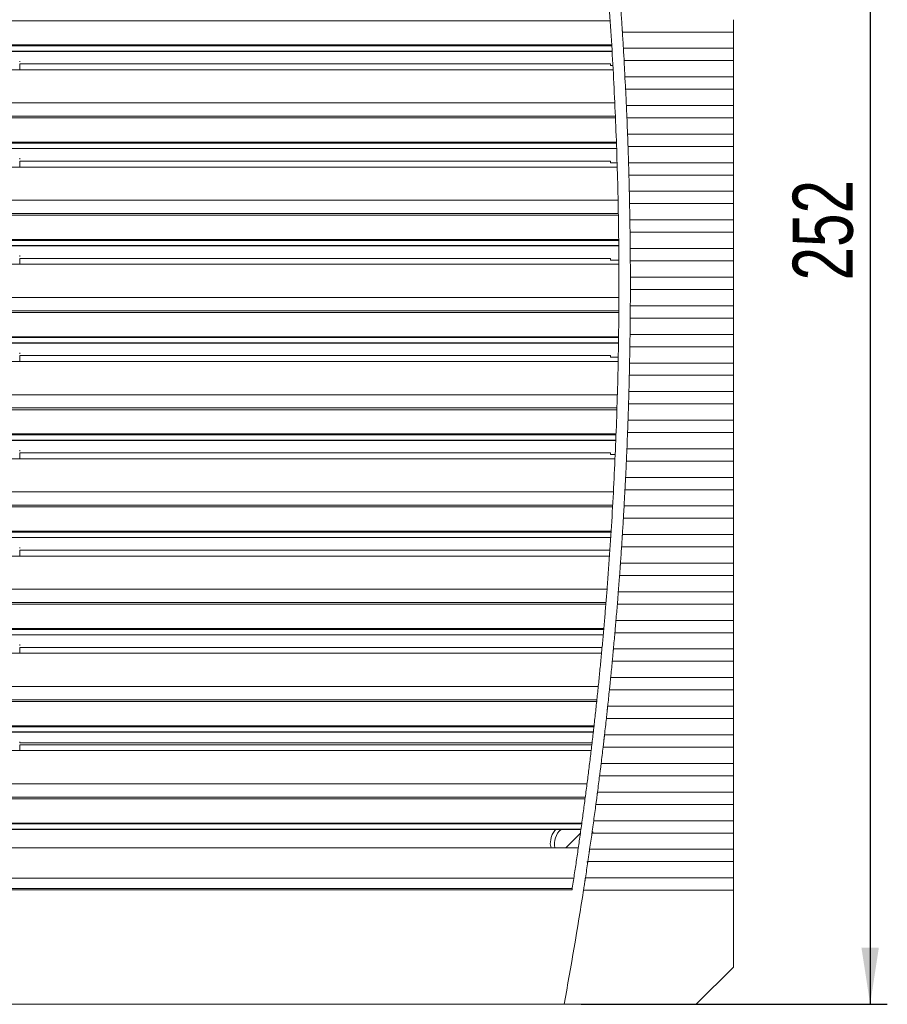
# Model space of a CAD drawing. Header units: millimetres. Extents: x 49 to 855, y 213 to 585.
# Tile 2 of 9: x 176 to 327, y 234 to 406. Entities that reach past the tile are written whole.
import ezdxf

# ---------------------------------------------------------------- set-up
doc = ezdxf.new("R2010")
doc.units = ezdxf.units.MM
doc.header["$LTSCALE"] = 3
doc.layers.add('AA', color=7, linetype='Continuous')
doc.styles.add('SLDTEXTSTYLE0', font='TXT', dxfattribs={"width": 0.75})
doc.dimstyles.new('SLDDIMSTYLE1', dxfattribs={"dimtxt": 10.5, "dimasz": 9.906, "dimexe": 0, "dimexo": 0.0625, "dimgap": 2.625, "dimtad": 1, "dimdec": 1, "dimrnd": 1e-09, "dimzin": 12, "dimdsep": 46, "dimtxsty": 'SLDTEXTSTYLE0', "dimsah": 1, "dimcen": 0.09, "dimadec": 0, "dimazin": 3, "dimtfac": 1, "dimtofl": 0, "dimtmove": 0, "dimatfit": 3, "dimfxl": 1, "dimfrac": 2, "dimtolj": 1, "dimtzin": 12, "dimarcsym": 0})

# ---------------------------------------------------------------- blocks, each defined once
blk = doc.blocks.new('*D4')
at = {"layer": 'AA', "color": 7}
for p, q in [((297.07, 485.57), (327.49, 485.57)), ((324.49, 485.57), (324.49, 233.59)), ((273.99, 233.59), (327.49, 233.59))]:
    blk.add_line(p, q, dxfattribs=at)
for points in [[(324.49, 485.57), (322.96, 475.66), (326.01, 475.66)], [(324.49, 233.59), (326.01, 243.49), (322.96, 243.49)]]:
    blk.add_solid(points, dxfattribs=at)
at = {"layer": 'AA', "color": 7, "insert": (310.95, 360.08, 47.58), "char_height": 10.5, "attachment_point": 1, "rotation": 90, "style": 'SLDTEXTSTYLE0'}
blk.add_mtext('252', dxfattribs=at)

msp = doc.modelspace()

# ---------------------------------------------------------------- linework, layer by layer
at = {"color": 7, "linetype": 'Continuous', "lineweight": 15}
for p, q in [((279.043, 405.492), (70.105, 405.492)), ((300.574, 403.512), (281.177, 403.512)), ((300.574, 400.664), (300.574, 403.512)), ((279.323, 401.092), (69.825, 401.092)), ((69.835, 401.252), (279.313, 401.252)), ((69.768, 400.132), (279.383, 400.132)), ((69.77, 400.171), (279.378, 400.171)), ((281.352, 400.664), (300.574, 400.664)), ((281.415, 399.587), (281.477, 398.51)), ((175.824, 397.946), (175.824, 396.918)), ((300.574, 398.51), (281.477, 398.51)), ((300.574, 395.662), (300.574, 398.51)), ((281.632, 395.662), (281.687, 394.585)), ((281.632, 395.662), (300.574, 395.662)), ((300.574, 393.508), (281.741, 393.508)), ((300.574, 390.661), (300.574, 393.508)), ((69.296, 391.117), (279.852, 391.117)), ((281.875, 390.661), (300.574, 390.661)), ((279.968, 388.492), (69.181, 388.492)), ((279.955, 388.799), (69.194, 388.799)), ((300.574, 388.507), (281.969, 388.507)), ((300.574, 385.673), (300.574, 388.507)), ((282.082, 385.673), (300.574, 385.673)), ((280.138, 384.092), (69.01, 384.092)), ((69.016, 384.252), (280.133, 384.252)), ((68.977, 383.132), (280.173, 383.132)), ((68.978, 383.171), (280.17, 383.171)), ((300.574, 383.519), (282.16, 383.519)), ((175.824, 380.946), (175.824, 379.918)), ((282.252, 380.672), (300.574, 380.672)), ((300.574, 378.518), (282.315, 378.518)), ((282.387, 375.67), (300.574, 375.67)), ((68.727, 374.117), (280.421, 374.117)), ((300.574, 373.516), (282.434, 373.516)), ((300.574, 370.668), (300.574, 373.516)), ((280.466, 371.799), (68.682, 371.799)), ((280.471, 371.492), (68.677, 371.492)), ((282.485, 370.668), (300.574, 370.668)), ((282.502, 369.591), (282.517, 368.514)), ((300.574, 368.514), (282.517, 368.514)), ((300.574, 365.666), (300.574, 368.514)), ((280.533, 367.092), (68.615, 367.092)), ((68.617, 367.252), (280.532, 367.252)), ((68.606, 366.171), (280.543, 366.171)), ((68.733, 366.132), (280.545, 366.132)), ((282.547, 365.666), (282.556, 364.589)), ((282.547, 365.666), (300.574, 365.666)), ((175.824, 363.946), (175.824, 362.918)), ((300.574, 363.512), (282.563, 363.512)), ((300.574, 360.665), (300.574, 363.512)), ((282.573, 360.665), (300.574, 360.665)), ((300.574, 358.51), (282.573, 358.51)), ((300.574, 355.663), (300.574, 358.51)), ((68.579, 357.117), (280.57, 357.117)), ((280.558, 354.799), (68.591, 354.799)), ((282.556, 354.586), (282.547, 353.509)), ((282.563, 355.663), (300.574, 355.663)), ((280.555, 354.492), (68.593, 354.492)), ((300.574, 353.509), (282.547, 353.509)), ((300.574, 350.661), (300.574, 353.509)), ((68.637, 350.252), (280.511, 350.252)), ((280.509, 350.092), (68.64, 350.092)), ((282.517, 350.661), (282.502, 349.584)), ((282.517, 350.661), (300.574, 350.661)), ((68.653, 349.171), (280.495, 349.171)), ((68.781, 349.132), (280.497, 349.132)), ((300.574, 348.507), (282.485, 348.507)), ((300.574, 345.659), (300.574, 348.507)), ((175.824, 346.946), (175.824, 345.918)), ((282.434, 345.659), (300.574, 345.659)), ((300.574, 343.505), (282.387, 343.505)), ((300.574, 340.658), (300.574, 343.505)), ((68.849, 340.117), (280.299, 340.117)), ((282.315, 340.658), (300.574, 340.658)), ((280.23, 337.799), (68.919, 337.799)), ((280.22, 337.492), (68.929, 337.492)), ((300.574, 338.503), (282.252, 338.503)), ((300.574, 335.656), (300.574, 338.503)), ((282.16, 335.656), (300.574, 335.656)), ((69.078, 333.252), (280.071, 333.252)), ((280.065, 333.092), (69.084, 333.092)), ((69.12, 332.171), (280.028, 332.171)), ((300.574, 333.502), (282.082, 333.502)), ((300.574, 330.669), (300.574, 333.502)), ((69.121, 332.132), (280.031, 332.132)), ((281.969, 330.669), (300.574, 330.669)), ((175.824, 329.946), (175.824, 328.918)), ((300.574, 328.514), (281.875, 328.514)), ((300.574, 325.667), (300.574, 328.514)), ((281.741, 325.667), (300.574, 325.667)), ((69.54, 323.117), (279.608, 323.117)), ((300.574, 323.513), (281.632, 323.513)), ((300.574, 320.665), (300.574, 323.513)), ((279.481, 320.799), (69.667, 320.799)), ((279.464, 320.492), (69.684, 320.492)), ((281.477, 320.665), (300.574, 320.665)), ((300.574, 318.511), (281.352, 318.511)), ((300.574, 315.663), (300.574, 318.511)), ((69.938, 316.252), (279.21, 316.252)), ((279.2, 316.092), (69.948, 316.092)), ((70.007, 315.171), (279.141, 315.171)), ((70.01, 315.132), (279.144, 315.132)), ((281.177, 315.663), (300.574, 315.663)), ((300.574, 313.509), (281.036, 313.509)), ((300.574, 310.662), (300.574, 313.509)), ((175.824, 312.946), (175.824, 311.918)), ((280.84, 310.662), (300.574, 310.662)), ((300.574, 308.507), (280.684, 308.507)), ((300.574, 305.674), (300.574, 308.507)), ((70.652, 306.117), (278.496, 306.117)), ((280.468, 305.674), (300.574, 305.674)), ((278.312, 303.799), (70.837, 303.799)), ((278.287, 303.492), (70.862, 303.492)), ((280.383, 304.597), (280.296, 303.52)), ((300.574, 303.52), (280.296, 303.52)), ((300.574, 300.672), (300.574, 303.52)), ((280.058, 300.672), (279.965, 299.595)), ((280.058, 300.672), (300.574, 300.672)), ((277.913, 299.092), (71.235, 299.092)), ((71.317, 298.171), (277.831, 298.171)), ((71.32, 298.132), (277.833, 298.132)), ((300.574, 298.518), (279.87, 298.518)), ((300.574, 295.671), (300.574, 298.518)), ((175.824, 295.946), (175.824, 294.918)), ((279.612, 295.671), (300.574, 295.671)), ((300.574, 293.517), (279.408, 293.517)), ((300.574, 290.669), (300.574, 293.517)), ((279.129, 290.669), (300.574, 290.669)), ((72.188, 289.117), (276.961, 289.117)), ((300.574, 288.515), (278.909, 288.515)), ((300.574, 285.667), (300.574, 288.515)), ((276.719, 286.799), (72.43, 286.799)), ((276.686, 286.492), (72.462, 286.492)), ((278.609, 285.667), (300.574, 285.667)), ((72.928, 282.252), (276.22, 282.252)), ((300.574, 283.513), (278.374, 283.513)), ((300.574, 280.665), (300.574, 283.513)), ((276.202, 282.092), (72.946, 282.092)), ((73.051, 281.171), (276.097, 281.171)), ((73.056, 281.132), (276.099, 281.132)), ((278.052, 280.665), (300.574, 280.665)), ((275.839, 278.946), (175.824, 278.946)), ((175.824, 278.946), (175.824, 277.918)), ((277.928, 279.588), (277.801, 278.511)), ((300.574, 278.511), (277.801, 278.511)), ((300.574, 275.664), (300.574, 278.511)), ((277.459, 275.664), (277.326, 274.587)), ((277.459, 275.664), (300.574, 275.664)), ((74.149, 272.117), (274.999, 272.117)), ((300.574, 273.51), (277.192, 273.51)), ((300.574, 270.662), (300.574, 273.51)), ((276.828, 270.662), (300.574, 270.662)), ((274.699, 269.799), (74.45, 269.799)), ((274.658, 269.492), (74.49, 269.492)), ((276.688, 269.585), (276.545, 268.508)), ((300.574, 268.508), (276.545, 268.508)), ((300.574, 265.66), (300.574, 268.508)), ((75.063, 265.252), (274.086, 265.252)), ((274.063, 265.092), (75.085, 265.092)), ((276.161, 265.66), (276.012, 264.583)), ((276.161, 265.66), (300.574, 265.66)), ((75.213, 264.171), (273.935, 264.171)), ((75.219, 264.132), (273.937, 264.132)), ((300.574, 263.506), (275.862, 263.506)), ((300.574, 260.658), (300.574, 263.506)), ((275.456, 260.658), (300.574, 260.658)), ((300.574, 258.504), (275.141, 258.504)), ((300.574, 255.657), (300.574, 258.504)), ((76.469, 255.587), (272.68, 255.587)), ((274.714, 255.657), (300.574, 255.657)), ((272.408, 253.823), (76.74, 253.823)), ((76.777, 253.588), (272.371, 253.588)), ((300.574, 253.503), (274.382, 253.503)), ((300.574, 240.058), (300.574, 253.503)), ((294.083, 233.567), (300.574, 240.058)), ((270.989, 233.588), (78.159, 233.588)), ((294.083, 233.567), (270.985, 233.567))]:
    msp.add_line(p, q, dxfattribs=at)
at = {"color": 144, "linetype": 'Continuous', "lineweight": 0}
for p, q in [((175.824, 398.434), (175.824, 398.278)), ((175.824, 398.405), (175.824, 398.434)), ((279.074, 397.946), (175.824, 397.946)), ((279.074, 397.653), (279.074, 397.946)), ((279.522, 397.653), (279.074, 397.653)), ((69.586, 396.918), (279.562, 396.918)), ((300.574, 380.672), (300.574, 383.519)), ((175.824, 381.434), (175.824, 381.278)), ((175.824, 381.405), (175.824, 381.434)), ((279.074, 380.946), (175.824, 380.946)), ((279.074, 380.653), (279.074, 380.946)), ((280.252, 380.653), (279.074, 380.653)), ((68.874, 379.918), (280.274, 379.918)), ((300.574, 375.67), (300.574, 378.518)), ((175.824, 364.434), (175.824, 364.278)), ((175.824, 364.405), (175.824, 364.434)), ((279.074, 363.946), (175.824, 363.946)), ((279.074, 363.653), (279.074, 363.946)), ((280.562, 363.653), (279.074, 363.653)), ((68.582, 362.918), (280.566, 362.918)), ((175.824, 347.434), (175.824, 347.278)), ((175.824, 347.405), (175.824, 347.434)), ((279.074, 346.946), (175.824, 346.946)), ((279.074, 346.653), (279.074, 346.946)), ((280.453, 346.653), (279.074, 346.653)), ((68.71, 345.918), (280.439, 345.918)), ((175.824, 330.434), (175.824, 330.278)), ((175.824, 330.405), (175.824, 330.434)), ((69.257, 328.918), (279.891, 328.918)), ((279.074, 329.946), (175.824, 329.946)), ((279.074, 329.653), (279.074, 329.946)), ((279.924, 329.653), (279.074, 329.653)), ((175.824, 313.434), (175.824, 313.278)), ((175.824, 313.405), (175.824, 313.434)), ((70.225, 311.918), (278.923, 311.918)), ((278.994, 312.946), (175.824, 312.946)), ((71.221, 299.252), (277.927, 299.252)), ((175.824, 296.434), (175.824, 296.278)), ((175.824, 296.405), (175.824, 296.434)), ((71.616, 294.918), (277.533, 294.918)), ((277.629, 295.946), (175.824, 295.946)), ((175.824, 279.405), (175.824, 279.434)), ((175.824, 279.434), (175.824, 279.278)), ((175.824, 279.278), (275.878, 279.278)), ((73.432, 277.918), (275.717, 277.918)), ((273.837, 263.473), (271.281, 260.918)), ((75.676, 260.918), (273.473, 260.918)), ((268.702, 260.918), (268.574, 261.588)), ((275.148, 258.552), (274.982, 258.418))]:
    msp.add_line(p, q, dxfattribs=at)
at = {"color": 8, "linetype": 'Continuous', "lineweight": 15}
msp.add_line((269.334, 260.961), (269.377, 260.918), dxfattribs=at)
at = {"color": 144, "linetype": 'Continuous', "lineweight": 0}
msp.add_arc((272.574, 261.588), 3.3, 129.56398, 191.70253, dxfattribs=at)
at = {"color": 7, "linetype": 'Continuous', "lineweight": 15}
for points, knots in [([(272.371, 253.588), (272.507, 254.463), (272.777, 256.214), (273.171, 258.842), (273.554, 261.471), (273.927, 264.102), (274.291, 266.733), (274.643, 269.366), (274.986, 272), (275.319, 274.635), (275.641, 277.272), (275.953, 279.909), (276.255, 282.548), (276.547, 285.188), (276.829, 287.829), (277.101, 290.471), (277.362, 293.115), (277.613, 295.759), (277.854, 298.405), (278.085, 301.052), (278.306, 303.7), (278.798, 309.894), (279.458, 319.64), (280.102, 332.947), (280.488, 346.264), (280.617, 359.587), (280.488, 372.911), (280.102, 386.228), (279.458, 399.535), (278.749, 410.004), (278.13, 417.641), (277.706, 422.454), (277.248, 427.262), (276.757, 432.066), (276.232, 436.867), (275.674, 441.664), (275.082, 446.457), (274.456, 451.245), (273.796, 456.03), (273.105, 460.812), (272.616, 463.996), (272.371, 465.588)], [0, 0, 0, 0, 0.0124868, 0.024972, 0.0374557, 0.049938, 0.0624192, 0.0748995, 0.087379, 0.099858, 0.1123366, 0.1248149, 0.1372933, 0.1497718, 0.1622507, 0.1747302, 0.1872103, 0.1996914, 0.2121736, 0.2246571, 0.237142, 0.2496286, 0.3122323, 0.3748131, 0.4373946, 0.5000002, 0.5626038, 0.6251847, 0.6877662, 0.7503717, 0.7730729, 0.7957693, 0.8184618, 0.8411517, 0.86384, 0.8865279, 0.9092165, 0.9319069, 0.9546002, 0.9772975, 1, 1, 1, 1]), ([(281.177, 403.512), (281.174, 403.558), (281.168, 403.655), (281.158, 403.81), (281.147, 403.982), (281.134, 404.17), (281.121, 404.374), (281.112, 404.516), (281.107, 404.589)], [0, 0, 0, 0, 0.1339922, 0.2810551, 0.4411881, 0.6143906, 0.8006615, 1, 1, 1, 1]), ([(300.574, 403.512), (300.574, 403.561), (300.574, 403.66), (300.574, 403.812), (300.574, 403.964), (300.574, 404.118), (300.574, 404.274), (300.574, 404.431), (300.574, 404.628), (300.574, 404.864), (300.574, 405.137), (300.574, 405.406), (300.574, 405.579), (300.574, 405.666)], [0, 0, 0, 0, 0.0719592, 0.1434152, 0.214564, 0.2856038, 0.3567338, 0.4281527, 0.5000564, 0.6254412, 0.7498497, 0.874348, 1, 1, 1, 1]), ([(300.574, 398.51), (300.574, 398.56), (300.574, 398.659), (300.574, 398.81), (300.574, 398.962), (300.574, 399.116), (300.574, 399.272), (300.574, 399.429), (300.574, 399.626), (300.574, 399.863), (300.574, 400.135), (300.574, 400.404), (300.574, 400.577), (300.574, 400.664)], [0, 0, 0, 0, 0.0719592, 0.1434152, 0.214564, 0.2856038, 0.3567338, 0.4281527, 0.5000564, 0.6254412, 0.7498497, 0.874348, 1, 1, 1, 1]), ([(300.574, 393.508), (300.574, 393.558), (300.574, 393.657), (300.574, 393.808), (300.574, 393.961), (300.574, 394.115), (300.574, 394.27), (300.574, 394.427), (300.574, 394.625), (300.574, 394.861), (300.574, 395.133), (300.574, 395.402), (300.574, 395.575), (300.574, 395.662)], [0, 0, 0, 0, 0.07195917, 0.14341522, 0.21456397, 0.28560375, 0.35673382, 0.42815267, 0.50005641, 0.6254412, 0.74984966, 0.87434797, 1, 1, 1, 1]), ([(300.574, 388.507), (300.574, 388.556), (300.574, 388.655), (300.574, 388.806), (300.574, 388.959), (300.574, 389.113), (300.574, 389.268), (300.574, 389.426), (300.574, 389.623), (300.574, 389.859), (300.574, 390.132), (300.574, 390.4), (300.574, 390.574), (300.574, 390.661)], [0, 0, 0, 0, 0.0719592, 0.1434152, 0.214564, 0.2856038, 0.3567338, 0.4281527, 0.5000564, 0.6254412, 0.7498497, 0.874348, 1, 1, 1, 1]), ([(300.574, 383.519), (300.574, 383.569), (300.574, 383.668), (300.574, 383.819), (300.574, 383.972), (300.574, 384.126), (300.574, 384.281), (300.574, 384.438), (300.574, 384.636), (300.574, 384.872), (300.574, 385.144), (300.574, 385.413), (300.574, 385.586), (300.574, 385.673)], [0, 0, 0, 0, 0.0719592, 0.1434152, 0.214564, 0.2856038, 0.3567338, 0.4281527, 0.5000564, 0.6254412, 0.7498497, 0.874348, 1, 1, 1, 1]), ([(300.574, 378.518), (300.574, 378.567), (300.574, 378.666), (300.574, 378.817), (300.574, 378.97), (300.574, 379.124), (300.574, 379.279), (300.574, 379.436), (300.574, 379.634), (300.574, 379.87), (300.574, 380.143), (300.574, 380.411), (300.574, 380.585), (300.574, 380.672)], [0, 0, 0, 0, 0.0719592, 0.1434152, 0.214564, 0.2856038, 0.3567338, 0.4281527, 0.5000564, 0.6254412, 0.7498497, 0.874348, 1, 1, 1, 1]), ([(300.574, 373.516), (300.574, 373.565), (300.574, 373.664), (300.574, 373.815), (300.574, 373.968), (300.574, 374.122), (300.574, 374.278), (300.574, 374.435), (300.574, 374.632), (300.574, 374.868), (300.574, 375.141), (300.574, 375.41), (300.574, 375.583), (300.574, 375.67)], [0, 0, 0, 0, 0.0719592, 0.1434152, 0.214564, 0.2856038, 0.3567338, 0.4281527, 0.5000564, 0.6254412, 0.7498497, 0.874348, 1, 1, 1, 1]), ([(300.574, 368.514), (300.574, 368.564), (300.574, 368.662), (300.574, 368.814), (300.574, 368.966), (300.574, 369.12), (300.574, 369.276), (300.574, 369.433), (300.574, 369.63), (300.574, 369.867), (300.574, 370.139), (300.574, 370.408), (300.574, 370.581), (300.574, 370.668)], [0, 0, 0, 0, 0.0719592, 0.1434152, 0.214564, 0.2856038, 0.3567338, 0.4281527, 0.5000564, 0.6254412, 0.7498497, 0.874348, 1, 1, 1, 1]), ([(300.574, 363.512), (300.574, 363.562), (300.574, 363.661), (300.574, 363.812), (300.574, 363.964), (300.574, 364.119), (300.574, 364.274), (300.574, 364.431), (300.574, 364.629), (300.574, 364.865), (300.574, 365.137), (300.574, 365.406), (300.574, 365.579), (300.574, 365.666)], [0, 0, 0, 0, 0.0719592, 0.1434152, 0.214564, 0.2856038, 0.3567338, 0.4281527, 0.5000564, 0.6254412, 0.7498497, 0.874348, 1, 1, 1, 1]), ([(300.574, 358.51), (300.574, 358.56), (300.574, 358.659), (300.574, 358.81), (300.574, 358.963), (300.574, 359.117), (300.574, 359.272), (300.574, 359.429), (300.574, 359.627), (300.574, 359.863), (300.574, 360.136), (300.574, 360.404), (300.574, 360.578), (300.574, 360.665)], [0, 0, 0, 0, 0.0719592, 0.1434152, 0.214564, 0.2856038, 0.3567338, 0.4281527, 0.5000564, 0.6254412, 0.7498497, 0.874348, 1, 1, 1, 1]), ([(300.574, 353.509), (300.574, 353.558), (300.574, 353.657), (300.574, 353.808), (300.574, 353.961), (300.574, 354.115), (300.574, 354.271), (300.574, 354.428), (300.574, 354.625), (300.574, 354.861), (300.574, 355.134), (300.574, 355.403), (300.574, 355.576), (300.574, 355.663)], [0, 0, 0, 0, 0.0719592, 0.1434152, 0.214564, 0.2856038, 0.3567338, 0.4281527, 0.5000564, 0.6254412, 0.7498497, 0.874348, 1, 1, 1, 1]), ([(300.574, 348.507), (300.574, 348.557), (300.574, 348.655), (300.574, 348.807), (300.574, 348.959), (300.574, 349.113), (300.574, 349.269), (300.574, 349.426), (300.574, 349.623), (300.574, 349.86), (300.574, 350.132), (300.574, 350.401), (300.574, 350.574), (300.574, 350.661)], [0, 0, 0, 0, 0.0719592, 0.1434152, 0.214564, 0.2856038, 0.3567338, 0.4281527, 0.5000564, 0.6254412, 0.7498497, 0.874348, 1, 1, 1, 1]), ([(300.574, 343.505), (300.574, 343.555), (300.574, 343.654), (300.574, 343.805), (300.574, 343.957), (300.574, 344.112), (300.574, 344.267), (300.574, 344.424), (300.574, 344.622), (300.574, 344.858), (300.574, 345.13), (300.574, 345.399), (300.574, 345.572), (300.574, 345.659)], [0, 0, 0, 0, 0.0719592, 0.1434152, 0.214564, 0.2856038, 0.3567338, 0.4281527, 0.5000564, 0.6254412, 0.7498497, 0.874348, 1, 1, 1, 1]), ([(300.574, 338.503), (300.574, 338.553), (300.574, 338.652), (300.574, 338.803), (300.574, 338.956), (300.574, 339.11), (300.574, 339.265), (300.574, 339.422), (300.574, 339.62), (300.574, 339.856), (300.574, 340.129), (300.574, 340.397), (300.574, 340.571), (300.574, 340.658)], [0, 0, 0, 0, 0.07195917, 0.14341522, 0.21456397, 0.28560375, 0.35673382, 0.42815267, 0.50005641, 0.6254412, 0.74984966, 0.87434797, 1, 1, 1, 1]), ([(300.574, 333.502), (300.574, 333.551), (300.574, 333.65), (300.574, 333.801), (300.574, 333.954), (300.574, 334.108), (300.574, 334.264), (300.574, 334.421), (300.574, 334.618), (300.574, 334.854), (300.574, 335.127), (300.574, 335.396), (300.574, 335.569), (300.574, 335.656)], [0, 0, 0, 0, 0.07195917, 0.14341522, 0.21456397, 0.28560375, 0.35673382, 0.42815267, 0.50005641, 0.6254412, 0.74984966, 0.87434797, 1, 1, 1, 1]), ([(300.574, 328.514), (300.574, 328.564), (300.574, 328.663), (300.574, 328.814), (300.574, 328.967), (300.574, 329.121), (300.574, 329.276), (300.574, 329.433), (300.574, 329.631), (300.574, 329.867), (300.574, 330.14), (300.574, 330.408), (300.574, 330.582), (300.574, 330.669)], [0, 0, 0, 0, 0.07195917, 0.14341522, 0.21456397, 0.28560375, 0.35673382, 0.42815267, 0.50005641, 0.6254412, 0.74984966, 0.87434797, 1, 1, 1, 1]), ([(300.574, 323.513), (300.574, 323.562), (300.574, 323.661), (300.574, 323.812), (300.574, 323.965), (300.574, 324.119), (300.574, 324.275), (300.574, 324.432), (300.574, 324.629), (300.574, 324.865), (300.574, 325.138), (300.574, 325.407), (300.574, 325.58), (300.574, 325.667)], [0, 0, 0, 0, 0.07195917, 0.14341522, 0.21456397, 0.28560375, 0.35673382, 0.42815267, 0.50005641, 0.6254412, 0.74984966, 0.87434797, 1, 1, 1, 1]), ([(300.574, 318.511), (300.574, 318.561), (300.574, 318.659), (300.574, 318.811), (300.574, 318.963), (300.574, 319.117), (300.574, 319.273), (300.574, 319.43), (300.574, 319.627), (300.574, 319.864), (300.574, 320.136), (300.574, 320.405), (300.574, 320.578), (300.574, 320.665)], [0, 0, 0, 0, 0.0719592, 0.1434152, 0.214564, 0.2856038, 0.3567338, 0.4281527, 0.5000564, 0.6254412, 0.7498497, 0.874348, 1, 1, 1, 1]), ([(281.107, 314.586), (281.111, 314.642), (281.118, 314.75), (281.128, 314.907), (281.138, 315.056), (281.147, 315.195), (281.155, 315.325), (281.163, 315.446), (281.17, 315.558), (281.175, 315.629), (281.177, 315.663)], [0, 0, 0, 0, 0.1507331, 0.2941143, 0.4301433, 0.55882, 0.6801442, 0.7941156, 0.9007343, 1, 1, 1, 1]), ([(300.574, 313.509), (300.574, 313.559), (300.574, 313.658), (300.574, 313.809), (300.574, 313.961), (300.574, 314.116), (300.574, 314.271), (300.574, 314.428), (300.574, 314.625), (300.574, 314.862), (300.574, 315.134), (300.574, 315.403), (300.574, 315.576), (300.574, 315.663)], [0, 0, 0, 0, 0.07195917, 0.14341522, 0.21456397, 0.28560375, 0.35673382, 0.42815267, 0.50005641, 0.6254412, 0.74984966, 0.87434797, 1, 1, 1, 1]), ([(280.763, 309.584), (280.767, 309.64), (280.774, 309.749), (280.786, 309.907), (280.797, 310.056), (280.807, 310.195), (280.816, 310.325), (280.825, 310.446), (280.832, 310.557), (280.837, 310.628), (280.84, 310.662)], [0, 0, 0, 0, 0.1515281, 0.2954771, 0.4318469, 0.5606371, 0.6818477, 0.7954785, 0.9015293, 1, 1, 1, 1]), ([(300.574, 308.507), (300.574, 308.557), (300.574, 308.656), (300.574, 308.807), (300.574, 308.96), (300.574, 309.114), (300.574, 309.269), (300.574, 309.426), (300.574, 309.624), (300.574, 309.86), (300.574, 310.133), (300.574, 310.401), (300.574, 310.574), (300.574, 310.662)], [0, 0, 0, 0, 0.0719592, 0.1434152, 0.214564, 0.2856038, 0.3567338, 0.4281527, 0.5000564, 0.6254412, 0.7498497, 0.874348, 1, 1, 1, 1]), ([(280.383, 304.597), (280.387, 304.653), (280.396, 304.762), (280.408, 304.921), (280.42, 305.07), (280.431, 305.209), (280.441, 305.339), (280.451, 305.46), (280.46, 305.571), (280.465, 305.641), (280.468, 305.674)], [0, 0, 0, 0, 0.1522077, 0.2966422, 0.4333032, 0.5621906, 0.6833041, 0.7966436, 0.9022089, 1, 1, 1, 1]), ([(300.574, 303.52), (300.574, 303.57), (300.574, 303.669), (300.574, 303.82), (300.574, 303.972), (300.574, 304.126), (300.574, 304.282), (300.574, 304.439), (300.574, 304.636), (300.574, 304.873), (300.574, 305.145), (300.574, 305.414), (300.574, 305.587), (300.574, 305.674)], [0, 0, 0, 0, 0.07195917, 0.14341522, 0.21456397, 0.28560375, 0.35673382, 0.42815267, 0.50005641, 0.6254412, 0.74984966, 0.87434797, 1, 1, 1, 1]), ([(300.574, 298.518), (300.574, 298.568), (300.574, 298.667), (300.574, 298.818), (300.574, 298.971), (300.574, 299.125), (300.574, 299.28), (300.574, 299.437), (300.574, 299.635), (300.574, 299.871), (300.574, 300.144), (300.574, 300.412), (300.574, 300.585), (300.574, 300.672)], [0, 0, 0, 0, 0.0719592, 0.1434152, 0.214564, 0.2856038, 0.3567338, 0.4281527, 0.5000564, 0.6254412, 0.7498497, 0.874348, 1, 1, 1, 1]), ([(279.511, 294.594), (279.516, 294.65), (279.526, 294.76), (279.541, 294.919), (279.555, 295.069), (279.569, 295.209), (279.581, 295.338), (279.592, 295.458), (279.602, 295.568), (279.609, 295.637), (279.612, 295.671)], [0, 0, 0, 0, 0.1533158, 0.2985417, 0.4356776, 0.5647233, 0.6856785, 0.798543, 0.9033169, 1, 1, 1, 1]), ([(300.574, 293.517), (300.574, 293.566), (300.574, 293.665), (300.574, 293.816), (300.574, 293.969), (300.574, 294.123), (300.574, 294.279), (300.574, 294.436), (300.574, 294.633), (300.574, 294.869), (300.574, 295.142), (300.574, 295.41), (300.574, 295.584), (300.574, 295.671)], [0, 0, 0, 0, 0.0719592, 0.1434152, 0.214564, 0.2856038, 0.3567338, 0.4281527, 0.5000564, 0.6254412, 0.7498497, 0.874348, 1, 1, 1, 1]), ([(279.02, 289.592), (279.026, 289.648), (279.037, 289.758), (279.053, 289.918), (279.068, 290.068), (279.082, 290.208), (279.095, 290.338), (279.107, 290.457), (279.118, 290.567), (279.125, 290.636), (279.129, 290.669)], [0, 0, 0, 0, 0.1537722, 0.2993242, 0.4366557, 0.5657666, 0.6866565, 0.7993255, 0.9037733, 1, 1, 1, 1]), ([(300.574, 288.515), (300.574, 288.564), (300.574, 288.663), (300.574, 288.815), (300.574, 288.967), (300.574, 289.121), (300.574, 289.277), (300.574, 289.434), (300.574, 289.631), (300.574, 289.868), (300.574, 290.14), (300.574, 290.409), (300.574, 290.582), (300.574, 290.669)], [0, 0, 0, 0, 0.0719592, 0.1434152, 0.214564, 0.2856038, 0.3567338, 0.4281527, 0.5000564, 0.6254412, 0.7498497, 0.874348, 1, 1, 1, 1]), ([(278.374, 283.513), (278.379, 283.559), (278.39, 283.661), (278.41, 283.837), (278.433, 284.052), (278.461, 284.307), (278.481, 284.492), (278.492, 284.59)], [0, 0, 0, 0, 0.1317006, 0.2975577, 0.4975653, 0.7317157, 1, 1, 1, 1]), ([(278.492, 284.59), (278.498, 284.647), (278.51, 284.757), (278.528, 284.917), (278.544, 285.067), (278.559, 285.207), (278.573, 285.337), (278.586, 285.456), (278.598, 285.565), (278.605, 285.634), (278.609, 285.667)], [0, 0, 0, 0, 0.1541781, 0.30002, 0.4375255, 0.5666943, 0.6875263, 0.8000213, 0.9041792, 1, 1, 1, 1]), ([(300.574, 283.513), (300.574, 283.563), (300.574, 283.662), (300.574, 283.813), (300.574, 283.965), (300.574, 284.119), (300.574, 284.275), (300.574, 284.432), (300.574, 284.629), (300.574, 284.866), (300.574, 285.138), (300.574, 285.407), (300.574, 285.58), (300.574, 285.667)], [0, 0, 0, 0, 0.0719592, 0.1434152, 0.214564, 0.2856038, 0.3567338, 0.4281527, 0.5000564, 0.6254412, 0.7498497, 0.874348, 1, 1, 1, 1]), ([(277.928, 279.588), (277.934, 279.645), (277.947, 279.756), (277.966, 279.916), (277.983, 280.066), (277.999, 280.206), (278.014, 280.336), (278.028, 280.455), (278.041, 280.564), (278.049, 280.633), (278.052, 280.665)], [0, 0, 0, 0, 0.1545415, 0.300643, 0.4383042, 0.5675249, 0.6883049, 0.8006442, 0.9045425, 1, 1, 1, 1]), ([(300.574, 278.511), (300.574, 278.561), (300.574, 278.66), (300.574, 278.811), (300.574, 278.964), (300.574, 279.118), (300.574, 279.273), (300.574, 279.43), (300.574, 279.628), (300.574, 279.864), (300.574, 280.137), (300.574, 280.405), (300.574, 280.578), (300.574, 280.665)], [0, 0, 0, 0, 0.0719592, 0.1434152, 0.214564, 0.2856038, 0.3567338, 0.4281527, 0.5000564, 0.6254412, 0.7498497, 0.874348, 1, 1, 1, 1]), ([(300.574, 273.51), (300.574, 273.559), (300.574, 273.658), (300.574, 273.809), (300.574, 273.962), (300.574, 274.116), (300.574, 274.272), (300.574, 274.429), (300.574, 274.626), (300.574, 274.862), (300.574, 275.135), (300.574, 275.403), (300.574, 275.577), (300.574, 275.664)], [0, 0, 0, 0, 0.0719592, 0.1434152, 0.214564, 0.2856038, 0.3567338, 0.4281527, 0.5000564, 0.6254412, 0.7498497, 0.874348, 1, 1, 1, 1]), ([(277.192, 273.51), (277.198, 273.556), (277.211, 273.659), (277.233, 273.836), (277.26, 274.051), (277.291, 274.306), (277.314, 274.489), (277.326, 274.587)], [0, 0, 0, 0, 0.1338462, 0.3007755, 0.5007825, 0.7338601, 1, 1, 1, 1]), ([(276.688, 269.585), (276.695, 269.642), (276.71, 269.753), (276.731, 269.914), (276.75, 270.064), (276.769, 270.204), (276.785, 270.334), (276.801, 270.452), (276.815, 270.561), (276.824, 270.629), (276.828, 270.662)], [0, 0, 0, 0, 0.1551652, 0.3017122, 0.4396406, 0.5689504, 0.6896413, 0.8017132, 0.9051661, 1, 1, 1, 1]), ([(300.574, 268.508), (300.574, 268.557), (300.574, 268.656), (300.574, 268.808), (300.574, 268.96), (300.574, 269.114), (300.574, 269.27), (300.574, 269.427), (300.574, 269.624), (300.574, 269.861), (300.574, 270.133), (300.574, 270.402), (300.574, 270.575), (300.574, 270.662)], [0, 0, 0, 0, 0.0719592, 0.1434152, 0.214564, 0.2856038, 0.3567338, 0.4281527, 0.5000564, 0.6254412, 0.7498497, 0.874348, 1, 1, 1, 1]), ([(300.574, 263.506), (300.574, 263.556), (300.574, 263.655), (300.574, 263.806), (300.574, 263.958), (300.574, 264.112), (300.574, 264.268), (300.574, 264.425), (300.574, 264.622), (300.574, 264.859), (300.574, 265.131), (300.574, 265.4), (300.574, 265.573), (300.574, 265.66)], [0, 0, 0, 0, 0.0719592, 0.1434152, 0.214564, 0.2856038, 0.3567338, 0.4281527, 0.5000564, 0.6254412, 0.7498497, 0.874348, 1, 1, 1, 1]), ([(275.862, 263.506), (275.868, 263.553), (275.883, 263.657), (275.908, 263.835), (275.938, 264.05), (275.973, 264.304), (275.999, 264.486), (276.012, 264.583)], [0, 0, 0, 0, 0.1354439, 0.3031717, 0.5031783, 0.7354569, 1, 1, 1, 1]), ([(275.299, 259.581), (275.307, 259.639), (275.324, 259.75), (275.347, 259.911), (275.369, 260.062), (275.389, 260.202), (275.408, 260.331), (275.425, 260.45), (275.441, 260.558), (275.451, 260.626), (275.456, 260.658)], [0, 0, 0, 0, 0.1556816, 0.3025974, 0.4407471, 0.5701305, 0.6907476, 0.8025982, 0.9056823, 1, 1, 1, 1]), ([(300.574, 258.504), (300.574, 258.554), (300.574, 258.653), (300.574, 258.804), (300.574, 258.957), (300.574, 259.111), (300.574, 259.266), (300.574, 259.423), (300.574, 259.621), (300.574, 259.857), (300.574, 260.13), (300.574, 260.398), (300.574, 260.571), (300.574, 260.658)], [0, 0, 0, 0, 0.0719592, 0.1434152, 0.214564, 0.2856038, 0.3567338, 0.4281527, 0.5000564, 0.6254412, 0.7498497, 0.874348, 1, 1, 1, 1]), ([(275.141, 258.504), (275.148, 258.551), (275.163, 258.656), (275.19, 258.834), (275.221, 259.049), (275.258, 259.302), (275.285, 259.485), (275.299, 259.581)], [0, 0, 0, 0, 0.1360976, 0.3041521, 0.5041584, 0.7361102, 1, 1, 1, 1]), ([(274.549, 254.58), (274.558, 254.637), (274.575, 254.748), (274.599, 254.91), (274.622, 255.06), (274.644, 255.201), (274.664, 255.33), (274.682, 255.448), (274.698, 255.556), (274.709, 255.624), (274.714, 255.657)], [0, 0, 0, 0, 0.155908, 0.3029855, 0.4412322, 0.570648, 0.6912326, 0.8029862, 0.9059086, 1, 1, 1, 1]), ([(300.574, 253.503), (300.574, 253.552), (300.574, 253.651), (300.574, 253.802), (300.574, 253.955), (300.574, 254.109), (300.574, 254.265), (300.574, 254.422), (300.574, 254.619), (300.574, 254.855), (300.574, 255.128), (300.574, 255.396), (300.574, 255.57), (300.574, 255.657)], [0, 0, 0, 0, 0.0719592, 0.1434152, 0.214564, 0.2856038, 0.3567338, 0.4281527, 0.5000564, 0.6254412, 0.7498497, 0.874348, 1, 1, 1, 1]), ([(274.382, 253.503), (274.39, 253.55), (274.406, 253.655), (274.434, 253.833), (274.467, 254.048), (274.506, 254.301), (274.534, 254.483), (274.549, 254.58)], [0, 0, 0, 0, 0.136676, 0.3050194, 0.5050256, 0.7366882, 1, 1, 1, 1])]:
    msp.add_open_spline(points, degree=3, knots=knots, dxfattribs=at)
for points in [[(280.84, 408.514), (280.907, 407.564), (280.973, 406.615), (281.036, 405.666)], [(281.107, 404.589), (281.084, 404.956), (281.06, 405.323), (281.036, 405.666)], [(281.177, 403.512), (281.237, 402.563), (281.296, 401.613), (281.352, 400.664)], [(281.415, 399.587), (281.394, 399.954), (281.373, 400.321), (281.352, 400.664)], [(281.741, 393.508), (281.723, 393.851), (281.705, 394.218), (281.687, 394.585)], [(281.741, 393.508), (281.788, 392.559), (281.832, 391.61), (281.875, 390.661)], [(281.923, 389.584), (281.907, 389.951), (281.891, 390.318), (281.875, 390.661)], [(281.969, 388.507), (281.953, 388.849), (281.938, 389.216), (281.923, 389.584)], [(281.969, 388.507), (282.008, 387.562), (282.046, 386.618), (282.082, 385.673)], [(282.121, 384.596), (282.108, 384.963), (282.095, 385.331), (282.082, 385.673)], [(282.16, 383.519), (282.147, 383.862), (282.134, 384.229), (282.121, 384.596)], [(282.16, 383.519), (282.193, 382.57), (282.223, 381.621), (282.252, 380.672)], [(282.315, 378.518), (282.305, 378.86), (282.295, 379.227), (282.284, 379.595)], [(282.315, 378.518), (282.341, 377.568), (282.365, 376.619), (282.387, 375.67)], [(282.411, 374.593), (282.403, 374.96), (282.395, 375.327), (282.387, 375.67)], [(282.434, 373.516), (282.426, 373.858), (282.419, 374.226), (282.411, 374.593)], [(282.434, 373.516), (282.453, 372.567), (282.47, 371.617), (282.485, 370.668)], [(282.502, 369.591), (282.496, 369.958), (282.491, 370.325), (282.485, 370.668)], [(282.517, 368.514), (282.522, 368.039), (282.534, 367.09), (282.543, 366.141), (282.547, 365.666)], [(282.563, 363.512), (282.561, 363.855), (282.558, 364.222), (282.556, 364.589)], [(282.563, 363.512), (282.568, 362.563), (282.572, 361.614), (282.573, 360.665)], [(282.574, 359.588), (282.574, 359.955), (282.574, 360.322), (282.573, 360.665)], [(282.573, 358.51), (282.572, 357.561), (282.568, 356.612), (282.563, 355.663)], [(282.573, 358.51), (282.574, 358.853), (282.574, 359.22), (282.574, 359.588)], [(282.556, 354.586), (282.558, 354.953), (282.561, 355.32), (282.563, 355.663)], [(282.547, 353.509), (282.543, 353.034), (282.534, 352.085), (282.522, 351.136), (282.517, 350.661)], [(282.485, 348.507), (282.491, 348.85), (282.496, 349.217), (282.502, 349.584)], [(282.485, 348.507), (282.47, 347.558), (282.453, 346.609), (282.434, 345.659)], [(282.387, 343.505), (282.395, 343.848), (282.403, 344.215), (282.411, 344.582)], [(282.411, 344.582), (282.419, 344.949), (282.426, 345.317), (282.434, 345.659)], [(282.387, 343.505), (282.365, 342.556), (282.341, 341.607), (282.315, 340.658)], [(282.252, 338.503), (282.263, 338.846), (282.274, 339.213), (282.284, 339.581)], [(282.284, 339.581), (282.295, 339.948), (282.305, 340.315), (282.315, 340.658)], [(282.252, 338.503), (282.223, 337.554), (282.193, 336.605), (282.16, 335.656)], [(282.121, 334.579), (282.134, 334.946), (282.147, 335.313), (282.16, 335.656)], [(282.082, 333.502), (282.095, 333.844), (282.108, 334.212), (282.121, 334.579)], [(282.082, 333.502), (282.046, 332.557), (282.008, 331.613), (281.969, 330.669)], [(281.923, 329.591), (281.938, 329.959), (281.953, 330.326), (281.969, 330.669)], [(281.875, 328.514), (281.891, 328.857), (281.907, 329.224), (281.923, 329.591)], [(281.875, 328.514), (281.832, 327.565), (281.788, 326.616), (281.741, 325.667)], [(281.687, 324.59), (281.705, 324.957), (281.723, 325.324), (281.741, 325.667)], [(281.632, 323.513), (281.65, 323.855), (281.669, 324.223), (281.687, 324.59)], [(281.632, 323.513), (281.582, 322.563), (281.531, 321.614), (281.477, 320.665)], [(281.415, 319.588), (281.436, 319.955), (281.457, 320.322), (281.477, 320.665)], [(281.352, 318.511), (281.296, 317.562), (281.237, 316.612), (281.177, 315.663)], [(281.352, 318.511), (281.373, 318.854), (281.394, 319.221), (281.415, 319.588)], [(281.036, 313.509), (280.973, 312.56), (280.907, 311.611), (280.84, 310.662)], [(281.036, 313.509), (281.06, 313.852), (281.084, 314.219), (281.107, 314.586)], [(280.684, 308.507), (280.614, 307.563), (280.542, 306.618), (280.468, 305.674)], [(280.684, 308.507), (280.71, 308.85), (280.736, 309.217), (280.763, 309.584)], [(280.296, 303.52), (280.257, 303.045), (280.179, 302.096), (280.098, 301.147), (280.058, 300.672)], [(279.87, 298.518), (279.902, 298.861), (279.933, 299.228), (279.965, 299.595)], [(279.87, 298.518), (279.786, 297.569), (279.7, 296.62), (279.612, 295.671)], [(279.408, 293.517), (279.442, 293.859), (279.477, 294.226), (279.511, 294.594)], [(279.408, 293.517), (279.317, 292.567), (279.224, 291.618), (279.129, 290.669)], [(278.909, 288.515), (278.946, 288.858), (278.983, 289.225), (279.02, 289.592)], [(278.909, 288.515), (278.811, 287.565), (278.711, 286.616), (278.609, 285.667)], [(278.374, 283.513), (278.269, 282.564), (278.161, 281.614), (278.052, 280.665)], [(277.801, 278.511), (277.745, 278.037), (277.632, 277.087), (277.517, 276.138), (277.459, 275.664)], [(277.192, 273.51), (277.073, 272.56), (276.951, 271.611), (276.828, 270.662)], [(276.545, 268.508), (276.482, 268.033), (276.355, 267.084), (276.226, 266.135), (276.161, 265.66)], [(275.862, 263.506), (275.728, 262.557), (275.593, 261.607), (275.456, 260.658)], [(275.141, 258.504), (275, 257.555), (274.858, 256.606), (274.714, 255.657)], [(274.382, 253.503), (273.347, 246.841), (272.215, 240.195), (270.985, 233.567)]]:
    msp.add_open_spline(points, degree=3, dxfattribs=at)
at = {"color": 144, "linetype": 'Continuous', "lineweight": 0}
for points in [[(281.477, 398.51), (281.504, 398.035), (281.557, 397.086), (281.607, 396.137), (281.632, 395.662)], [(282.284, 379.595), (282.274, 379.962), (282.263, 380.329), (282.252, 380.672)]]:
    msp.add_open_spline(points, degree=3, dxfattribs=at)
for points, knots in [([(268.574, 261.588), (268.63, 262.088), (268.717, 262.859), (269.139, 263.696), (269.415, 264.016), (269.515, 264.132)], [0, 0, 0, 0, 0.5424169, 0.8344095, 1, 1, 1, 1]), ([(275.903, 263.8), (275.909, 263.792), (275.987, 263.698), (276.034, 263.584), (276.076, 263.479)], [0, 0, 0, 0, 0.0841573, 1, 1, 1, 1])]:
    msp.add_open_spline(points, degree=3, knots=knots, dxfattribs=at)

# ---------------------------------------------------------------- dimensions: what is measured, and where the dimension line sits
at = {"layer": 'AA', "color": 7}
dim = msp.add_linear_dim(base=(324.486, 233.588), p1=(294.065, 485.567), p2=(270.989, 233.588), angle=90, dimstyle='SLDDIMSTYLE1', dxfattribs=at)
dim.commit()
dim.dimension.update_dxf_attribs({"geometry": '*D4', "text_midpoint": (324.486, 375.984), "dimtype": 160})

doc.saveas('drawing.dxf')
